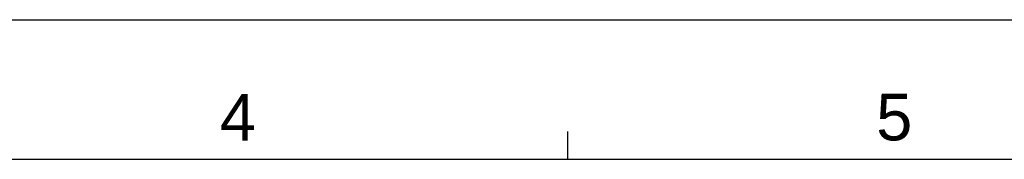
# Model space of a CAD drawing. Extents: x 210 to 804, y -840 to 420.
# Tile 18 of 50: x 448 to 554, y -435 to -420. Entities that reach past the tile are written whole.
import ezdxf
from ezdxf.enums import TextEntityAlignment as Align

# ---------------------------------------------------------------- set-up
doc = ezdxf.new("R2010")
doc.units = 0
doc.header["$LTSCALE"] = 0.5
doc.layers.get('0').update_dxf_attribs({"linetype": 'CONTINUOUS'})
doc.layers.add('DIM', color=7, linetype='CONTINUOUS')
doc.layers.add('PAPER', color=7, linetype='CONTINUOUS')
doc.styles.add('ARIAL', font='ARIAL.TTF')

# ---------------------------------------------------------------- blocks, each defined once
blk = doc.blocks.new('A2')
at = {"layer": 'PAPER', "color": 4}
blk.add_line((210, 420), (804, 420), dxfattribs=at)
at = {"layer": 'PAPER', "color": 2}
blk.add_line((507, 405), (507, 408), dxfattribs=at)
at = {"layer": 'PAPER', "color": 3}
blk.add_line((225, 405), (789, 405), dxfattribs=at)
at = {"style": 'ARIAL'}
for tag, height, p in [('TITLE', 4.5, (749.84, 40.88)), ('XXXXXXXXXX', 4, (749.84, 24.46))]:
    blk.add_attdef(tag, text='', height=height, dxfattribs=at).set_placement(p, align=Align.CENTER)
for tag, p, height in [('V', (625.66, 30.86), 2), ('00', (779.83, 20.28), 4), ('2_____2', (724.26, 16.66), 2.5), ('mm', (631.88, 16.46), 2.5), ('ADP-XX', (656.66, 16.15), 2.5), ("XX/XX'XX", (760.13, 16.14), 2.5), ('--', (612.88, 16.26), 2.5)]:
    blk.add_attdef(tag, p, '', height=height, dxfattribs=at)
at = {"layer": 'PAPER', "color": 1, "style": 'ARIAL'}
for s, p in [('4', (471.56, 409.5)), ('5', (542.06, 409.5))]:
    blk.add_text(s, height=5, dxfattribs=at).set_placement(p, align=Align.MIDDLE)

msp = doc.modelspace()

# ---------------------------------------------------------------- block references
at = {"layer": 'DIM', "color": 7}
msp.add_blockref('A2', (0, -840), dxfattribs=at)

doc.saveas('drawing.dxf')
